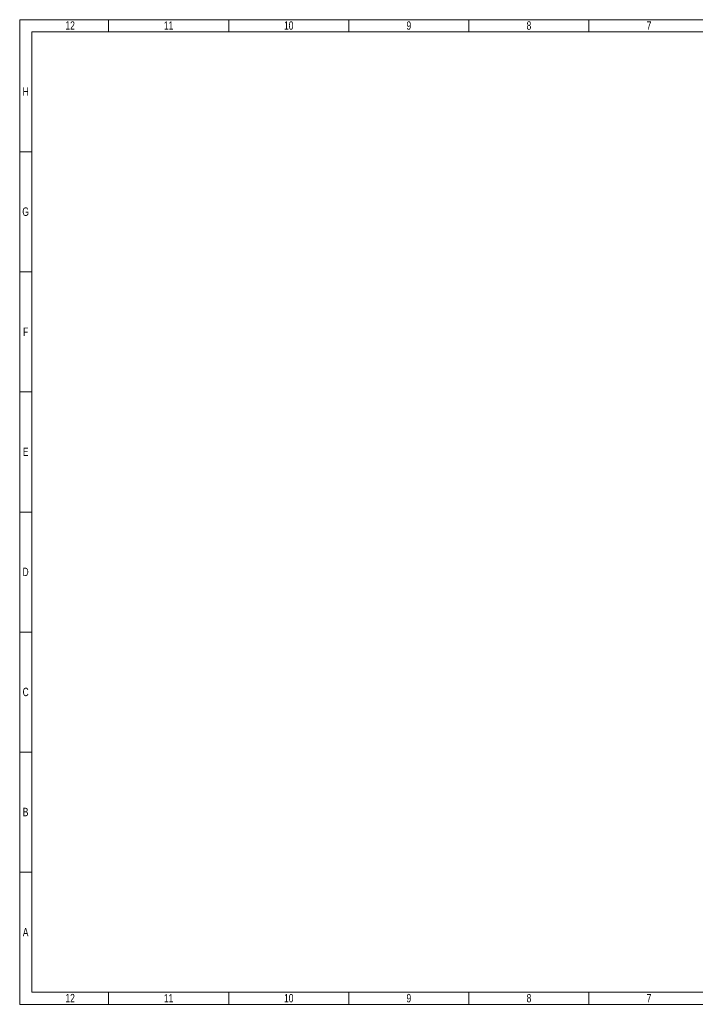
# Model space of a CAD drawing. Header units: millimetres. Extents: x 0 to 70526, y -39110 to 424.
# Tile 15 of 29: x 47656 to 58863, y -39110 to -22774. Entities that reach past the tile are written whole.
import ezdxf

# ---------------------------------------------------------------- set-up
doc = ezdxf.new("R2010")
doc.units = ezdxf.units.MM
doc.header["$LTSCALE"] = 0.25
doc.styles.add('SLDTEXTSTYLE3', font='TXT', dxfattribs={"width": 0.75})

# ---------------------------------------------------------------- blocks, each defined once
blk = doc.blocks.new('cajetin')
at = {"color": 7, "linetype": 'Continuous', "lineweight": 18}
for p, q in [((0, 0), (0, 615)), ((0, 615), (861, 615)), ((55.5, 607.5), (55.5, 615)), ((130.5, 607.5), (130.5, 615)), ((205.5, 607.5), (205.5, 615)), ((280.5, 607.5), (280.5, 615)), ((355.5, 607.5), (355.5, 615)), ((7.5, 7.5), (7.5, 607.5)), ((7.5, 607.5), (853.5, 607.5)), ((7.5, 532.5), (0, 532.5)), ((7.5, 457.5), (0, 457.5)), ((7.5, 382.5), (0, 382.5)), ((7.5, 307.5), (0, 307.5)), ((7.5, 307.5), (7.5, 307.5)), ((7.5, 232.5), (0, 232.5)), ((7.5, 157.5), (0, 157.5)), ((7.5, 82.5), (0, 82.5)), ((853.5, 7.5), (7.5, 7.5)), ((55.5, 7.5), (55.5, 0)), ((130.5, 7.5), (130.5, 0)), ((205.5, 7.5), (205.5, 0)), ((280.5, 7.5), (280.5, 0)), ((355.5, 7.5), (355.5, 0)), ((861, 0), (0, 0))]:
    blk.add_line(p, q, dxfattribs=at)
at = {"color": 7, "linetype": 'Continuous', "lineweight": 0, "char_height": 5.25, "attachment_point": 2, "style": 'SLDTEXTSTYLE3'}
for s, insert in [('12', (31.51, 613.99)), ('11', (93.01, 613.99)), ('10', (168.01, 613.99)), ('9', (243.01, 613.99)), ('8', (318.01, 613.99)), ('7', (393.01, 613.99)), ('H', (3.75, 572.74)), ('G', (3.68, 497.74)), ('F', (3.71, 422.74)), ('E', (3.74, 347.74)), ('D', (3.68, 272.74)), ('C', (3.73, 197.74)), ('B', (3.69, 122.74)), ('A', (3.7, 47.74)), ('12', (31.51, 6.49)), ('11', (93.01, 6.49)), ('10', (168.01, 6.49)), ('9', (243.01, 6.49)), ('8', (318.01, 6.49)), ('7', (393.01, 6.49))]:
    blk.add_mtext(s, dxfattribs=dict(at, insert=insert))
blk = doc.blocks.new('A$C861fd815')
at = {"xscale": 26.5625, "yscale": 26.5625, "zscale": 26.5625}
blk.add_blockref('cajetin', (47656, -39110), dxfattribs=at)

msp = doc.modelspace()

# ---------------------------------------------------------------- block references
msp.add_blockref('A$C861fd815', (0, 0))

doc.saveas('drawing.dxf')
